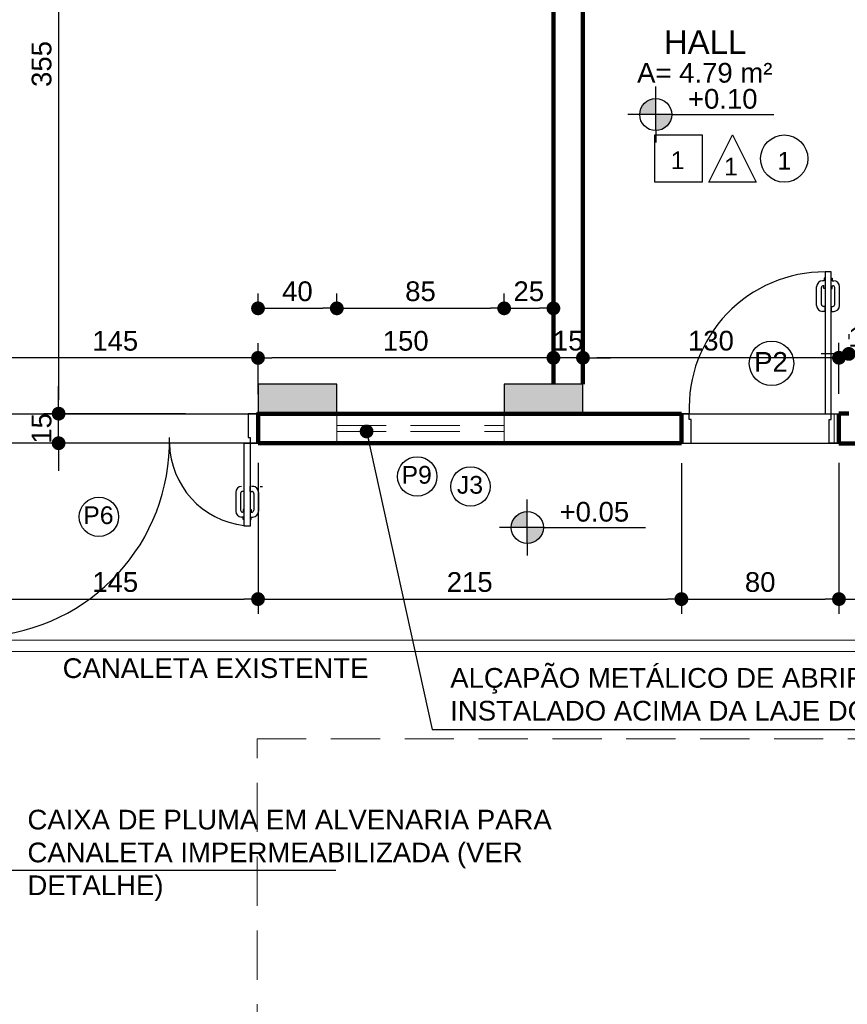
# Model space of a CAD drawing. Header units: metres. Extents: x -44 to 208, y -13 to 238.
# Tile 87 of 154: x -25.51 to -21.31, y 207.52 to 212.51. Entities that reach past the tile are written whole.
import ezdxf
from ezdxf.enums import TextEntityAlignment as Align

# ---------------------------------------------------------------- set-up
doc = ezdxf.new("R2010")
doc.units = ezdxf.units.M
doc.header["$MEASUREMENT"] = 0
doc.linetypes.add('HIDDEN', pattern=[0.375, 0.25, -0.125])
for name, color, linetype, lineweight in [('A4Proj', 1, 'HIDDEN', 9), ('ALV-ALT', 7, 'Continuous', 90), ('V_FLUX_Acessório', 250, 'Continuous', 0)]:
    doc.layers.add(name, color=color, linetype=linetype, lineweight=lineweight)
for name, color, linetype in [('ALV-CONS', 12, 'Continuous'), ('CTA-GER', 35, 'Continuous'), ('ESQ-POR', 3, 'Continuous'), ('EST-LAJ', 6, 'Continuous'), ('HTC-PIS', 8, 'Continuous'), ('LAY-COR', 31, 'Continuous'), ('PIS-DSN', 40, 'Continuous'), ('SMB-GER', 9, 'Continuous'), ('TXT-AMB', 25, 'Continuous'), ('TXT-ESP', 40, 'Continuous')]:
    doc.layers.add(name, color=color, linetype=linetype)
doc.styles.add('ARIAL', font='arial.ttf')
doc.styles.add('Griffe', font='arial.ttf')
doc.styles.add('Texto Ambiente 1-50', font='arial.ttf', dxfattribs={"height": 0.12})
doc.styles.add('Texto Cota', font='arial.ttf')
doc.styles.add('Texto Especificacao 1-50', font='arial.ttf', dxfattribs={"height": 0.1})
doc.dimstyles.new('ARQ-1-50', dxfattribs={"dimscale": 0, "dimtxt": 0.1, "dimasz": 0.07, "dimexe": 0.075, "dimexo": 0.1, "dimgap": 0.035, "dimtad": 1, "dimdec": 0, "dimlfac": 100, "dimzin": 1, "dimdsep": 46, "dimtxsty": 'Texto Cota', "dimblk": 'DOT', "dimcen": 0.1, "dimclrd": 256, "dimclre": 256, "dimclrt": 15, "dimaunit": 1, "dimadec": 0, "dimazin": 0, "dimtfac": 1.8, "dimtdec": 0, "dimtix": 1, "dimtmove": 2, "dimatfit": 1, "dimldrblk": 'DOT', "dimfxl": 1, "dimtolj": 1, "dimtzin": 4, "dimlwd": -1, "dimarcsym": 0})

# ---------------------------------------------------------------- blocks, each defined once
blk = doc.blocks.new('A$C6031014A')
at = {"layer": 'HTC-PIS'}
h = blk.add_hatch(color=256, dxfattribs=at)
h.dxf.hatch_style = 1
h.paths.add_polyline_path([(6.85, -16.3), (6.85, -16.45), (7.25, -16.45), (7.25, -16.3)])
h = blk.add_hatch(color=256, dxfattribs=at)
h.dxf.hatch_style = 1
h.paths.add_polyline_path([(8.1, -16.3), (8.1, -16.45), (8.5, -16.45), (8.5, -16.3)])
at = {"layer": 'EST-LAJ'}
for points in [[(6.85, -16.3), (6.85, -16.45), (7.25, -16.45), (7.25, -16.3), (6.85, -16.3)], [(8.1, -16.3), (8.1, -16.45), (8.5, -16.45), (8.5, -16.3), (8.1, -16.3)]]:
    blk.add_lwpolyline(points, close=True, dxfattribs=at)
blk = doc.blocks.new('PORTA 70')
at = {"layer": 'ESQ-POR'}
for p, q in [((-95.2983, 46.0042), (-95.2983, 45.2842)), ((-95.2683, 46.0042), (-95.2983, 46.0042)), ((-95.2683, 45.2842), (-95.2683, 46.0042)), ((-95.3039, 45.9587), (-95.3116, 45.9587)), ((-95.3039, 45.934), (-95.3069, 45.934)), ((-95.3042, 45.9205), (-95.3042, 45.934)), ((-95.3039, 45.9714), (-95.3039, 45.9587)), ((-95.2983, 45.9714), (-95.3039, 45.9714)), ((-95.2683, 45.9714), (-95.2627, 45.9714)), ((-95.2627, 45.9714), (-95.2627, 45.9587)), ((-95.2627, 45.9587), (-95.2549, 45.9587)), ((-95.2627, 45.934), (-95.2596, 45.934)), ((-95.2623, 45.9205), (-95.2623, 45.934)), ((-95.3416, 45.8335), (-95.3416, 45.9287)), ((-95.3169, 45.8385), (-95.3169, 45.924)), ((-95.2983, 45.9205), (-95.3042, 45.9205)), ((-95.2683, 45.9205), (-95.2623, 45.9205)), ((-95.2496, 45.8385), (-95.2496, 45.924)), ((-95.2249, 45.8335), (-95.2249, 45.9287)), ((-95.2991, 45.8035), (-95.3116, 45.8035)), ((-95.2991, 45.8285), (-95.3069, 45.8285)), ((-95.2991, 45.8285), (-95.2991, 45.8035)), ((-95.2675, 45.8285), (-95.2675, 45.8035)), ((-95.2675, 45.8285), (-95.2596, 45.8285)), ((-95.2675, 45.8035), (-95.2549, 45.8035)), ((-95.9883, 45.2842), (-96.0283, 45.2842)), ((-95.9883, 45.2542), (-95.9883, 45.2842)), ((-95.2983, 45.2842), (-95.2683, 45.2842)), ((-95.2683, 45.2842), (-95.2283, 45.2842)), ((-95.2683, 45.2542), (-95.2683, 45.2842)), ((-95.9783, 45.2542), (-95.9883, 45.2542)), ((-95.9783, 45.1342), (-95.9783, 45.2542)), ((-95.2783, 45.1342), (-95.2783, 45.2542)), ((-95.2783, 45.2542), (-95.2683, 45.2542)), ((-96.0283, 45.1342), (-95.9783, 45.1342)), ((-95.2283, 45.1342), (-95.2783, 45.1342))]:
    blk.add_line(p, q, dxfattribs=at)
for centre, radius, start, end in [((-95.2983, 45.3136), 0.6906, 90, 182.4378), ((-95.3116, 45.9287), 0.03, 90, 180), ((-95.3069, 45.924), 0.01, 90, 180), ((-95.2596, 45.924), 0.01, 0, 90), ((-95.2549, 45.9287), 0.03, 0, 90), ((-95.3116, 45.8335), 0.03, 180, 270), ((-95.3069, 45.8385), 0.01, 180, 270), ((-95.2596, 45.8385), 0.01, 270, 0), ((-95.2549, 45.8335), 0.03, 270, 0)]:
    blk.add_arc(centre, radius, start, end, dxfattribs=at)
blk = doc.blocks.new('PORTA 140')
at = {"layer": 'ESQ-POR'}
for p, q in [((-143.3117, 48.139), (-143.2617, 48.139)), ((-143.2617, 48.139), (-143.2617, 48.019)), ((-141.9117, 48.1388), (-141.9117, 48.0188)), ((-141.8617, 48.1388), (-141.9117, 48.1388)), ((-143.2417, 47.989), (-143.3117, 47.989)), ((-143.2717, 48.019), (-143.2717, 47.989)), ((-143.2617, 48.019), (-143.2717, 48.019)), ((-143.2717, 47.989), (-143.2717, 47.009)), ((-143.2417, 47.009), (-143.2446, 47.989)), ((-141.9317, 47.5688), (-141.9317, 47.9888)), ((-141.9317, 47.9888), (-141.9017, 47.9888)), ((-141.9117, 48.0188), (-141.9017, 48.0188)), ((-141.9017, 48.0188), (-141.9017, 47.9888)), ((-141.9017, 47.9888), (-141.9017, 47.5688)), ((-141.9017, 47.9888), (-141.8617, 47.9888)), ((-141.9751, 47.7394), (-141.9751, 47.6443)), ((-141.9504, 47.7345), (-141.9504, 47.649)), ((-141.9325, 47.7445), (-141.9404, 47.7445)), ((-141.9325, 47.7445), (-141.9325, 47.7694)), ((-141.9009, 47.7445), (-141.9009, 47.7694)), ((-141.9009, 47.7445), (-141.8931, 47.7445)), ((-141.8831, 47.7345), (-141.8831, 47.649)), ((-141.8584, 47.7394), (-141.8584, 47.6443)), ((-141.9373, 47.639), (-141.9404, 47.639)), ((-141.9377, 47.6524), (-141.9377, 47.639)), ((-141.9317, 47.6524), (-141.9377, 47.6524)), ((-141.9017, 47.6524), (-141.8958, 47.6524)), ((-141.8961, 47.639), (-141.8931, 47.639)), ((-141.8958, 47.6524), (-141.8958, 47.639)), ((-141.9373, 47.6143), (-141.9451, 47.6143)), ((-141.9373, 47.6016), (-141.9373, 47.6143)), ((-141.9317, 47.6016), (-141.9373, 47.6016)), ((-141.9017, 47.6016), (-141.8961, 47.6016)), ((-141.8961, 47.6143), (-141.8884, 47.6143)), ((-141.8961, 47.6016), (-141.8961, 47.6143)), ((-141.9017, 47.5688), (-141.9317, 47.5688)), ((-143.2725, 47.2097), (-143.2851, 47.2097)), ((-143.2725, 47.1847), (-143.2804, 47.1847)), ((-143.2725, 47.1847), (-143.2725, 47.2097)), ((-143.2409, 47.2097), (-143.2284, 47.2097)), ((-143.2409, 47.1847), (-143.2409, 47.2097)), ((-143.2409, 47.1847), (-143.2331, 47.1847)), ((-143.2904, 47.1747), (-143.2904, 47.0892)), ((-143.2231, 47.1747), (-143.2231, 47.0892)), ((-143.1984, 47.1797), (-143.1984, 47.0845)), ((-143.2717, 47.0926), (-143.2777, 47.0926)), ((-143.2777, 47.0926), (-143.2777, 47.0792)), ((-143.2417, 47.0926), (-143.2358, 47.0926)), ((-143.2358, 47.0926), (-143.2358, 47.0792)), ((-143.2773, 47.0545), (-143.2851, 47.0545)), ((-143.2773, 47.0792), (-143.2804, 47.0792)), ((-143.2773, 47.0418), (-143.2773, 47.0545)), ((-143.2717, 47.0418), (-143.2773, 47.0418)), ((-143.2417, 47.0418), (-143.2361, 47.0418)), ((-143.2361, 47.0792), (-143.2331, 47.0792)), ((-143.2361, 47.0418), (-143.2361, 47.0545)), ((-143.2361, 47.0545), (-143.2284, 47.0545)), ((-143.2717, 47.009), (-143.2417, 47.009))]:
    blk.add_line(p, q, dxfattribs=at)
for centre, radius, start, end in [((-143.3015, 47.9972), 0.99, 273.462, 1.2482), ((-141.8828, 47.9977), 0.429, 181.1974, 263.4486), ((-141.9451, 47.7394), 0.03, 90, 180), ((-141.9404, 47.7345), 0.01, 90, 180), ((-141.8931, 47.7345), 0.01, 0, 90), ((-141.8884, 47.7394), 0.03, 0, 90), ((-141.9451, 47.6443), 0.03, 180, 270), ((-141.9404, 47.649), 0.01, 180, 270), ((-141.8931, 47.649), 0.01, 270, 0), ((-141.8884, 47.6443), 0.03, 270, 0), ((-143.2851, 47.1797), 0.03, 90, 180), ((-143.2804, 47.1747), 0.01, 90, 180), ((-143.2331, 47.1747), 0.01, 0, 90), ((-143.2284, 47.1797), 0.03, 0, 90), ((-143.2851, 47.0845), 0.03, 180, 270), ((-143.2804, 47.0892), 0.01, 180, 270), ((-143.2331, 47.0892), 0.01, 270, 0), ((-143.2284, 47.0845), 0.03, 270, 0)]:
    blk.add_arc(centre, radius, start, end, dxfattribs=at)
blk = doc.blocks.new('Nivel')
h = blk.add_hatch(color=256)
h.paths.add_polyline_path([(0, 0), (0, 0.0813, 0.414214), (-0.0813, 0)])
h.paths.add_polyline_path([(0.0813, 0), (0, 0), (0, -0.0813, 0.414214)])
for p, q in [((0, -0.0813), (0, 0.1418)), ((0.0813, 0), (-0.1418, 0)), ((0.0813, 0), (0.5995, 0)), ((0, -0.0813), (0, -0.1418))]:
    blk.add_line(p, q)
blk.add_circle((0, 0), 0.0813)
at = {"style": 'Griffe'}
blk.add_attdef('NIVEL', text='', height=0.1, dxfattribs=at).set_placement((0.3404, 0), align=Align.BOTTOM_CENTER)
blk = doc.blocks.new('_DOT')
at = {"color": 0, "linetype": 'ByBlock'}
blk.add_line((-0.5, 0), (-1, 0), dxfattribs=at)
at = {"color": 0, "linetype": 'ByBlock', "const_width": 0.5}
blk.add_lwpolyline([(-0.25, 0, 1), (0.25, 0, 1)], format="xyb", close=True, dxfattribs=at)
blk = doc.blocks.new('*D4180')
at = {"layer": 'CTA-GER', "lineweight": -2, "transparency": 16777216}
for p, q in [((-25.75, 210.2641), (-25.75, 209.4981)), ((-24.3, 210.2643), (-24.3, 209.4981))]:
    blk.add_line(p, q, dxfattribs=at)
at = {"layer": 'CTA-GER', "transparency": 16777216}
blk.add_line((-25.68, 209.5731), (-24.37, 209.5731), dxfattribs=at)
at = {"layer": 'Defpoints', "color": 0, "transparency": 16777216}
for p in [(-25.75, 210.3641), (-24.3, 210.3643), (-24.3, 209.5731)]:
    blk.add_point(p, dxfattribs=at)
at = {"layer": 'CTA-GER', "transparency": 16777216, "xscale": 0.07, "yscale": 0.07, "zscale": 0.07, "rotation": 180}
blk.add_blockref('_DOT', (-25.75, 209.5731), dxfattribs=at)
at = {"layer": 'CTA-GER', "transparency": 16777216, "xscale": 0.07, "yscale": 0.07, "zscale": 0.07}
blk.add_blockref('_DOT', (-24.3, 209.5731), dxfattribs=at)
at = {"layer": 'CTA-GER', "color": 15, "transparency": 16777216, "insert": (-25.025, 209.6591), "char_height": 0.1, "attachment_point": 5, "style": 'Texto Cota'}
blk.add_mtext('\\A1;145', dxfattribs=at)
blk = doc.blocks.new('*D4181')
at = {"layer": 'CTA-GER', "lineweight": -2, "transparency": 16777216}
for p, q in [((-24.3, 210.2643), (-24.3, 209.4981)), ((-22.15, 210.2626), (-22.15, 209.4981))]:
    blk.add_line(p, q, dxfattribs=at)
at = {"layer": 'CTA-GER', "transparency": 16777216}
blk.add_line((-24.23, 209.5731), (-22.22, 209.5731), dxfattribs=at)
at = {"layer": 'Defpoints', "color": 0, "transparency": 16777216}
for p in [(-24.3, 210.3643), (-22.15, 210.3626), (-22.15, 209.5731)]:
    blk.add_point(p, dxfattribs=at)
at = {"layer": 'CTA-GER', "transparency": 16777216, "xscale": 0.07, "yscale": 0.07, "zscale": 0.07, "rotation": 180}
blk.add_blockref('_DOT', (-24.3, 209.5731), dxfattribs=at)
at = {"layer": 'CTA-GER', "transparency": 16777216, "xscale": 0.07, "yscale": 0.07, "zscale": 0.07}
blk.add_blockref('_DOT', (-22.15, 209.5731), dxfattribs=at)
at = {"layer": 'CTA-GER', "color": 15, "transparency": 16777216, "insert": (-23.225, 209.6591), "char_height": 0.1, "attachment_point": 5, "style": 'Texto Cota'}
blk.add_mtext('\\A1;215', dxfattribs=at)
blk = doc.blocks.new('*D4182')
at = {"layer": 'CTA-GER', "lineweight": -2, "transparency": 16777216}
for p, q in [((-22.15, 210.2626), (-22.15, 209.4981)), ((-21.35, 210.2641), (-21.35, 209.4981))]:
    blk.add_line(p, q, dxfattribs=at)
at = {"layer": 'CTA-GER', "transparency": 16777216}
blk.add_line((-22.08, 209.5731), (-21.42, 209.5731), dxfattribs=at)
at = {"layer": 'Defpoints', "color": 0, "transparency": 16777216}
for p in [(-22.15, 210.3626), (-21.35, 210.3641), (-21.35, 209.5731)]:
    blk.add_point(p, dxfattribs=at)
at = {"layer": 'CTA-GER', "transparency": 16777216, "xscale": 0.07, "yscale": 0.07, "zscale": 0.07, "rotation": 180}
blk.add_blockref('_DOT', (-22.15, 209.5731), dxfattribs=at)
at = {"layer": 'CTA-GER', "transparency": 16777216, "xscale": 0.07, "yscale": 0.07, "zscale": 0.07}
blk.add_blockref('_DOT', (-21.35, 209.5731), dxfattribs=at)
at = {"layer": 'CTA-GER', "color": 15, "transparency": 16777216, "insert": (-21.75, 209.6591), "char_height": 0.1, "attachment_point": 5, "style": 'Texto Cota'}
blk.add_mtext('\\A1;80', dxfattribs=at)
blk = doc.blocks.new('*D4183')
at = {"layer": 'CTA-GER', "lineweight": -2, "transparency": 16777216}
for p, q in [((-21.35, 210.2641), (-21.35, 209.4981)), ((-20.8, 210.2641), (-20.8, 209.4981))]:
    blk.add_line(p, q, dxfattribs=at)
at = {"layer": 'CTA-GER', "transparency": 16777216}
blk.add_line((-21.28, 209.5731), (-20.87, 209.5731), dxfattribs=at)
at = {"layer": 'Defpoints', "color": 0, "transparency": 16777216}
for p in [(-21.35, 210.3641), (-20.8, 210.3641), (-20.8, 209.5731)]:
    blk.add_point(p, dxfattribs=at)
at = {"layer": 'CTA-GER', "transparency": 16777216, "xscale": 0.07, "yscale": 0.07, "zscale": 0.07, "rotation": 180}
blk.add_blockref('_DOT', (-21.35, 209.5731), dxfattribs=at)
at = {"layer": 'CTA-GER', "transparency": 16777216, "xscale": 0.07, "yscale": 0.07, "zscale": 0.07}
blk.add_blockref('_DOT', (-20.8, 209.5731), dxfattribs=at)
at = {"layer": 'CTA-GER', "color": 15, "transparency": 16777216, "insert": (-21.075, 209.6589), "char_height": 0.1, "attachment_point": 5, "style": 'Texto Cota'}
blk.add_mtext('\\A1;55', dxfattribs=at)
blk = doc.blocks.new('*D4230')
at = {"layer": 'CTA-GER', "lineweight": -2, "transparency": 16777216}
for p, q in [((-21.3, 210.9176), (-21.3, 210.8926)), ((-21.15, 210.9176), (-21.15, 210.8926))]:
    blk.add_line(p, q, dxfattribs=at)
at = {"layer": 'CTA-GER', "transparency": 16777216}
for p, q in [((-21.37, 210.8176), (-21.44, 210.8176)), ((-21.15, 210.8176), (-21.3, 210.8176)), ((-21.08, 210.8176), (-21.01, 210.8176))]:
    blk.add_line(p, q, dxfattribs=at)
at = {"layer": 'Defpoints', "color": 0, "transparency": 16777216}
for p in [(-21.3, 210.8176), (-21.3, 210.8176), (-21.15, 210.8176)]:
    blk.add_point(p, dxfattribs=at)
at = {"layer": 'CTA-GER', "transparency": 16777216, "xscale": 0.07, "yscale": 0.07, "zscale": 0.07}
blk.add_blockref('_DOT', (-21.3, 210.8176), dxfattribs=at)
at = {"layer": 'CTA-GER', "transparency": 16777216, "xscale": 0.07, "yscale": 0.07, "zscale": 0.07, "rotation": 180}
blk.add_blockref('_DOT', (-21.15, 210.8176), dxfattribs=at)
at = {"layer": 'CTA-GER', "color": 15, "transparency": 16777216, "insert": (-21.225, 210.9037), "char_height": 0.1, "attachment_point": 5, "style": 'Texto Cota'}
blk.add_mtext('\\A1;15', dxfattribs=at)
blk = doc.blocks.new('*D4231')
at = {"layer": 'CTA-GER', "lineweight": -2, "transparency": 16777216}
for p, q in [((-22.65, 210.7641), (-22.65, 210.8731)), ((-21.35, 210.6153), (-21.35, 210.8731))]:
    blk.add_line(p, q, dxfattribs=at)
at = {"layer": 'CTA-GER', "transparency": 16777216}
blk.add_line((-21.42, 210.7981), (-22.58, 210.7981), dxfattribs=at)
at = {"layer": 'Defpoints', "color": 0, "transparency": 16777216}
for p in [(-22.65, 210.7981), (-22.65, 210.6641), (-21.35, 210.5153)]:
    blk.add_point(p, dxfattribs=at)
at = {"layer": 'CTA-GER', "transparency": 16777216, "xscale": 0.07, "yscale": 0.07, "zscale": 0.07, "rotation": 180}
blk.add_blockref('_DOT', (-22.65, 210.7981), dxfattribs=at)
at = {"layer": 'CTA-GER', "transparency": 16777216, "xscale": 0.07, "yscale": 0.07, "zscale": 0.07}
blk.add_blockref('_DOT', (-21.35, 210.7981), dxfattribs=at)
at = {"layer": 'CTA-GER', "color": 15, "transparency": 16777216, "insert": (-22, 210.8842), "char_height": 0.1, "attachment_point": 5, "style": 'Texto Cota'}
blk.add_mtext('\\A1;130', dxfattribs=at)
blk = doc.blocks.new('*D4232')
at = {"layer": 'CTA-GER', "lineweight": -2, "transparency": 16777216}
for p, q in [((-22.8, 210.8981), (-22.8, 210.8731)), ((-22.65, 210.7641), (-22.65, 210.8731))]:
    blk.add_line(p, q, dxfattribs=at)
at = {"layer": 'CTA-GER', "transparency": 16777216}
for p, q in [((-22.87, 210.7981), (-22.94, 210.7981)), ((-22.65, 210.7981), (-22.8, 210.7981)), ((-22.58, 210.7981), (-22.51, 210.7981))]:
    blk.add_line(p, q, dxfattribs=at)
at = {"layer": 'Defpoints', "color": 0, "transparency": 16777216}
for p in [(-22.8, 210.7981), (-22.8, 210.7981), (-22.65, 210.6641)]:
    blk.add_point(p, dxfattribs=at)
at = {"layer": 'CTA-GER', "transparency": 16777216, "xscale": 0.07, "yscale": 0.07, "zscale": 0.07}
blk.add_blockref('_DOT', (-22.8, 210.7981), dxfattribs=at)
at = {"layer": 'CTA-GER', "transparency": 16777216, "xscale": 0.07, "yscale": 0.07, "zscale": 0.07, "rotation": 180}
blk.add_blockref('_DOT', (-22.65, 210.7981), dxfattribs=at)
at = {"layer": 'CTA-GER', "color": 15, "transparency": 16777216, "insert": (-22.725, 210.8842), "char_height": 0.1, "attachment_point": 5, "style": 'Texto Cota'}
blk.add_mtext('\\A1;15', dxfattribs=at)
blk = doc.blocks.new('*D4159')
at = {"layer": 'CTA-GER', "lineweight": -2, "transparency": 16777216}
for p, q in [((-24.3, 210.6141), (-24.3, 210.8724)), ((-22.8, 210.8974), (-22.8, 210.8724))]:
    blk.add_line(p, q, dxfattribs=at)
at = {"layer": 'CTA-GER', "transparency": 16777216}
blk.add_line((-22.87, 210.7974), (-24.23, 210.7974), dxfattribs=at)
at = {"layer": 'Defpoints', "color": 0, "transparency": 16777216}
for p in [(-24.3, 210.7974), (-22.8, 210.7974), (-24.3, 210.5141)]:
    blk.add_point(p, dxfattribs=at)
at = {"layer": 'CTA-GER', "transparency": 16777216, "xscale": 0.07, "yscale": 0.07, "zscale": 0.07, "rotation": 180}
blk.add_blockref('_DOT', (-24.3, 210.7974), dxfattribs=at)
at = {"layer": 'CTA-GER', "transparency": 16777216, "xscale": 0.07, "yscale": 0.07, "zscale": 0.07}
blk.add_blockref('_DOT', (-22.8, 210.7974), dxfattribs=at)
at = {"layer": 'CTA-GER', "color": 15, "transparency": 16777216, "insert": (-23.55, 210.8834), "char_height": 0.1, "attachment_point": 5, "style": 'Texto Cota'}
blk.add_mtext('\\A1;150', dxfattribs=at)
blk = doc.blocks.new('*D4233')
at = {"layer": 'CTA-GER', "lineweight": -2, "transparency": 16777216}
for p, q in [((-25.75, 210.6143), (-25.75, 210.8724)), ((-24.3, 210.6141), (-24.3, 210.8724))]:
    blk.add_line(p, q, dxfattribs=at)
at = {"layer": 'CTA-GER', "transparency": 16777216}
blk.add_line((-24.37, 210.7974), (-25.68, 210.7974), dxfattribs=at)
at = {"layer": 'Defpoints', "color": 0, "transparency": 16777216}
for p in [(-25.75, 210.7974), (-25.75, 210.5143), (-24.3, 210.5141)]:
    blk.add_point(p, dxfattribs=at)
at = {"layer": 'CTA-GER', "transparency": 16777216, "xscale": 0.07, "yscale": 0.07, "zscale": 0.07, "rotation": 180}
blk.add_blockref('_DOT', (-25.75, 210.7974), dxfattribs=at)
at = {"layer": 'CTA-GER', "transparency": 16777216, "xscale": 0.07, "yscale": 0.07, "zscale": 0.07}
blk.add_blockref('_DOT', (-24.3, 210.7974), dxfattribs=at)
at = {"layer": 'CTA-GER', "color": 15, "transparency": 16777216, "insert": (-25.025, 210.8834), "char_height": 0.1, "attachment_point": 5, "style": 'Texto Cota'}
blk.add_mtext('\\A1;145', dxfattribs=at)
blk = doc.blocks.new('*D4235')
at = {"layer": 'CTA-GER', "transparency": 16777216}
for p, q in [((-25.3125, 210.5843), (-25.3125, 210.6543)), ((-25.3125, 210.3643), (-25.3125, 210.5143)), ((-25.3125, 210.2943), (-25.3125, 210.2243))]:
    blk.add_line(p, q, dxfattribs=at)
at = {"layer": 'CTA-GER', "lineweight": -2, "transparency": 16777216}
for p, q in [((-25.125, 210.5143), (-25.3875, 210.5143)), ((-25.125, 210.3643), (-25.3875, 210.3643))]:
    blk.add_line(p, q, dxfattribs=at)
at = {"layer": 'Defpoints', "color": 0, "transparency": 16777216}
for p in [(-25.3125, 210.5143), (-25.025, 210.5143), (-25.025, 210.3643)]:
    blk.add_point(p, dxfattribs=at)
at = {"layer": 'CTA-GER', "transparency": 16777216, "xscale": 0.07, "yscale": 0.07, "zscale": 0.07}
for p, rotation in [((-25.3125, 210.5143), 270), ((-25.3125, 210.3643), 90)]:
    blk.add_blockref('_DOT', p, dxfattribs=dict(at, rotation=rotation))
at = {"layer": 'CTA-GER', "color": 15, "transparency": 16777216, "insert": (-25.3986, 210.4393), "char_height": 0.1, "attachment_point": 5, "rotation": 90, "style": 'Texto Cota'}
blk.add_mtext('\\A1;15', dxfattribs=at)
blk = doc.blocks.new('*D4252')
at = {"layer": 'CTA-GER', "lineweight": -2, "transparency": 16777216}
for p, q in [((-24.3, 211.0299), (-24.3, 211.124)), ((-23.9, 211.0299), (-23.9, 211.124))]:
    blk.add_line(p, q, dxfattribs=at)
at = {"layer": 'CTA-GER', "transparency": 16777216}
blk.add_line((-24.23, 211.049), (-23.97, 211.049), dxfattribs=at)
at = {"layer": 'Defpoints', "color": 0, "transparency": 16777216}
for p in [(-23.9, 211.049), (-24.3, 210.9299), (-23.9, 210.9299)]:
    blk.add_point(p, dxfattribs=at)
at = {"layer": 'CTA-GER', "transparency": 16777216, "xscale": 0.07, "yscale": 0.07, "zscale": 0.07, "rotation": 180}
blk.add_blockref('_DOT', (-24.3, 211.049), dxfattribs=at)
at = {"layer": 'CTA-GER', "transparency": 16777216, "xscale": 0.07, "yscale": 0.07, "zscale": 0.07}
blk.add_blockref('_DOT', (-23.9, 211.049), dxfattribs=at)
at = {"layer": 'CTA-GER', "color": 15, "transparency": 16777216, "insert": (-24.1, 211.1351), "char_height": 0.1, "attachment_point": 5, "style": 'Texto Cota'}
blk.add_mtext('\\A1;40', dxfattribs=at)
blk = doc.blocks.new('*D4253')
at = {"layer": 'CTA-GER', "lineweight": -2, "transparency": 16777216}
for p, q in [((-23.9, 211.0301), (-23.9, 211.124)), ((-23.05, 211.0299), (-23.05, 211.124))]:
    blk.add_line(p, q, dxfattribs=at)
at = {"layer": 'CTA-GER', "transparency": 16777216}
blk.add_line((-23.83, 211.049), (-23.12, 211.049), dxfattribs=at)
at = {"layer": 'Defpoints', "color": 0, "transparency": 16777216}
for p in [(-23.05, 211.049), (-23.9, 210.9301), (-23.05, 210.9299)]:
    blk.add_point(p, dxfattribs=at)
at = {"layer": 'CTA-GER', "transparency": 16777216, "xscale": 0.07, "yscale": 0.07, "zscale": 0.07, "rotation": 180}
blk.add_blockref('_DOT', (-23.9, 211.049), dxfattribs=at)
at = {"layer": 'CTA-GER', "transparency": 16777216, "xscale": 0.07, "yscale": 0.07, "zscale": 0.07}
blk.add_blockref('_DOT', (-23.05, 211.049), dxfattribs=at)
at = {"layer": 'CTA-GER', "color": 15, "transparency": 16777216, "insert": (-23.475, 211.1351), "char_height": 0.1, "attachment_point": 5, "style": 'Texto Cota'}
blk.add_mtext('\\A1;85', dxfattribs=at)
blk = doc.blocks.new('*D4254')
at = {"layer": 'CTA-GER', "lineweight": -2, "transparency": 16777216}
for p, q in [((-23.05, 211.0299), (-23.05, 211.124)), ((-22.8, 211.03), (-22.8, 211.124))]:
    blk.add_line(p, q, dxfattribs=at)
at = {"layer": 'CTA-GER', "transparency": 16777216}
blk.add_line((-22.98, 211.049), (-22.87, 211.049), dxfattribs=at)
at = {"layer": 'Defpoints', "color": 0, "transparency": 16777216}
for p in [(-22.8, 211.049), (-23.05, 210.9299), (-22.8, 210.93)]:
    blk.add_point(p, dxfattribs=at)
at = {"layer": 'CTA-GER', "transparency": 16777216, "xscale": 0.07, "yscale": 0.07, "zscale": 0.07, "rotation": 180}
blk.add_blockref('_DOT', (-23.05, 211.049), dxfattribs=at)
at = {"layer": 'CTA-GER', "transparency": 16777216, "xscale": 0.07, "yscale": 0.07, "zscale": 0.07}
blk.add_blockref('_DOT', (-22.8, 211.049), dxfattribs=at)
at = {"layer": 'CTA-GER', "color": 15, "transparency": 16777216, "insert": (-22.925, 211.1351), "char_height": 0.1, "attachment_point": 5, "style": 'Texto Cota'}
blk.add_mtext('\\A1;25', dxfattribs=at)
blk = doc.blocks.new('*D4516')
at = {"layer": 'CTA-GER', "lineweight": -2, "transparency": 16777216}
for p, q in [((-24.4, 214.0641), (-25.3875, 214.0641)), ((-24.6684, 210.5143), (-25.3875, 210.5143))]:
    blk.add_line(p, q, dxfattribs=at)
at = {"layer": 'CTA-GER', "transparency": 16777216}
blk.add_line((-25.3125, 213.9941), (-25.3125, 210.5843), dxfattribs=at)
at = {"layer": 'Defpoints', "color": 0, "transparency": 16777216}
for p in [(-24.3, 214.0641), (-25.3125, 210.5143), (-24.5684, 210.5143)]:
    blk.add_point(p, dxfattribs=at)
at = {"layer": 'CTA-GER', "transparency": 16777216, "xscale": 0.07, "yscale": 0.07, "zscale": 0.07}
for p, rotation in [((-25.3125, 214.0641), 90), ((-25.3125, 210.5143), 270)]:
    blk.add_blockref('_DOT', p, dxfattribs=dict(at, rotation=rotation))
at = {"layer": 'CTA-GER', "color": 15, "transparency": 16777216, "insert": (-25.3986, 212.2892), "char_height": 0.1, "attachment_point": 5, "rotation": 90, "style": 'Texto Cota'}
blk.add_mtext('\\A1;355', dxfattribs=at)

msp = doc.modelspace()

# ---------------------------------------------------------------- linework, layer by layer
at = {"layer": 'A4Proj'}
for p, q in [((-23.9, 210.3643), (-23.9, 210.5143)), ((-23.05, 210.3642), (-23.05, 210.5142)), ((-21.375, 210.3642), (-21.375, 210.5142)), ((-23.9, 210.4543), (-23.05, 210.4543)), ((-23.9, 210.4243), (-23.05, 210.4243))]:
    msp.add_line(p, q, dxfattribs=at)
msp.add_lwpolyline([(-25.8048, 202.7662), (-24.3048, 202.7662), (-24.3048, 208.8641), (-21.1471, 208.8641), (-21.1511, 210.3631)], dxfattribs=at)
at = {"layer": 'ALV-ALT'}
for p, q in [((-22.8, 210.6641), (-22.8, 214.0641)), ((-22.65, 214.0641), (-22.65, 210.6641)), ((-24.3, 210.5143), (-24.3, 210.3643)), ((-22.15, 210.5141), (-24.3, 210.5143)), ((-22.8, 210.5141), (-22.8, 210.5142)), ((-22.15, 210.5141), (-22.15, 210.3641)), ((-21.3, 210.5153), (-21.35, 210.5153)), ((-21.35, 210.5141), (-21.35, 210.3626)), ((-22.15, 210.3641), (-24.3, 210.3643)), ((-20.8, 210.3641), (-21.35, 210.3626))]:
    msp.add_line(p, q, dxfattribs=at)
msp.add_lwpolyline([(-24.3, 210.3643), (-24.3, 210.3643), (-24.3, 210.5141), (-24.3, 210.5141)], close=True, dxfattribs=at)
at = {"layer": 'ALV-CONS'}
msp.add_line((-22.65, 210.5141), (-22.8, 210.5141), dxfattribs=at)
at = {"layer": 'ESQ-POR'}
for p, q in [((-24.3208, 210.1448), (-24.3334, 210.1448)), ((-24.2892, 210.1448), (-24.2767, 210.1448))]:
    msp.add_line(p, q, dxfattribs=at)
at = {"layer": 'PIS-DSN'}
for points in [[(-25.75, 210.5143), (-24.3, 210.5143), (-24.3, 210.3643), (-25.75, 210.3643)], [(-22.15, 210.5141), (-21.35, 210.5141), (-21.35, 210.3626), (-22.15, 210.3626)]]:
    msp.add_lwpolyline(points, close=True, dxfattribs=at)
at = {"layer": 'TXT-ESP'}
for points in [[(-22.0453, 211.6897), (-22.2853, 211.6897), (-22.2853, 211.9297), (-22.0453, 211.9297)], [(-21.7699, 211.6897), (-22.0099, 211.6897), (-21.8899, 211.9297), (-21.8899, 211.9297)]]:
    msp.add_lwpolyline(points, close=True, dxfattribs=at)
for centre, radius in [((-21.6279, 211.809), 0.12), ((-21.6924, 210.7695), 0.1129), ((-23.4917, 210.1958), 0.1), ((-23.221, 210.1449), 0.1), ((-25.1078, 209.9907), 0.1)]:
    msp.add_circle(centre, radius, dxfattribs=at)
at = {"layer": 'V_FLUX_Acessório', "color": 8}
for p, q in [((-25.8048, 209.3641), (-19.3402, 209.3641)), ((-25.8048, 209.3078), (-19.3402, 209.3078))]:
    msp.add_line(p, q, dxfattribs=at)

# ---------------------------------------------------------------- block references
at = {"layer": 'ALV-ALT'}
msp.add_blockref('PORTA 70', (73.8782, 165.2299), dxfattribs=at)
at = {"layer": 'EST-LAJ'}
msp.add_blockref('A$C6031014A', (-31.15, 226.9641), dxfattribs=at)
at = {"layer": 'LAY-COR'}
msp.add_blockref('PORTA 140', (117.5617, 162.3753), dxfattribs=at)
at = {"layer": 'SMB-GER'}
for p, values in [((-22.2805, 212.0324), {'NIVEL': '+0.10'}), ((-22.9324, 209.9364), {'NIVEL': '+0.05'})]:
    msp.add_blockref('Nivel', p, dxfattribs=at).add_auto_attribs(values)

# ---------------------------------------------------------------- texts
at = {"layer": 'TXT-AMB', "insert": (-22.2394, 212.4603), "char_height": 0.12, "width": 2.887209, "attachment_point": 1, "style": 'Texto Ambiente 1-50'}
msp.add_mtext('HALL', dxfattribs=at)
at = {"layer": 'TXT-ESP'}
for s, height, style, p in [('A= 4.79 m²', 0.1, 'Texto Especificacao 1-50', (-22.3749, 212.1947)), ('1', 0.09, 'ARIAL', (-22.2043, 211.7556)), ('1', 0.09, 'ARIAL', (-21.9333, 211.7233)), ('1', 0.09, 'ARIAL', (-21.6618, 211.7529))]:
    msp.add_text(s, height=height, dxfattribs=dict(at, style=style)).set_placement(p)
at = {"layer": 'TXT-ESP', "style": 'ARIAL'}
for s, height, p in [('P2', 0.1, (-21.695, 210.7778)), ('P9', 0.09, (-23.4944, 210.204)), ('J3', 0.09, (-23.2236, 210.1532)), ('P6', 0.09, (-25.1104, 209.9989))]:
    msp.add_text(s, height=height, dxfattribs=at).set_placement(p, align=Align.MIDDLE)
at = {"layer": 'TXT-ESP', "char_height": 0.1, "width": 2.974864, "style": 'ARIAL'}
for s, insert, attachment_point in [('CANALETA EXISTENTE', (-25.2919, 209.2725), 1), ('ALÇAPÃO METÁLICO DE ABRIR 80X120, INSTALADO ACIMA DA LAJE DO BOILLER', (-23.3238, 208.9551), 7), ('CAIXA DE PLUMA EM ALVENARIA PARA CANALETA IMPERMEABILIZADA (VER DETALHE)', (-25.4708, 208.5038), 1)]:
    msp.add_mtext(s, dxfattribs=dict(at, insert=insert, attachment_point=attachment_point))

# ---------------------------------------------------------------- dimensions: what is measured, and where the dimension line sits
at = {"layer": 'CTA-GER'}
for p1, p2, picture, middle in [((-24.3, 214.0641), (-24.5684, 210.5143), '*D4516', (-25.3986, 212.2892)), ((-25.025, 210.3643), (-25.025, 210.5143), '*D4235', (-25.3986, 210.4393))]:
    dim = msp.add_linear_dim(base=(-25.3125, 210.5143), p1=p1, p2=p2, angle=90, dimstyle='ARQ-1-50', override={"dimscale": 1}, dxfattribs=at)
    dim.commit()
    dim.dimension.update_dxf_attribs({"geometry": picture, "text_midpoint": middle})
for base, p1, p2, picture, middle in [((-23.9, 211.049), (-24.3, 210.9299), (-23.9, 210.9299), '*D4252', (-24.1, 211.1351)), ((-23.05, 211.049), (-23.9, 210.9301), (-23.05, 210.9299), '*D4253', (-23.475, 211.1351)), ((-22.8, 211.049), (-23.05, 210.9299), (-22.8, 210.93), '*D4254', (-22.925, 211.1351)), ((-21.3, 210.8176), (-21.15, 210.8176), (-21.3, 210.8176), '*D4230', (-21.225, 210.9037)), ((-25.75, 210.7974), (-24.3, 210.5141), (-25.75, 210.5143), '*D4233', (-25.025, 210.8834)), ((-24.3, 210.7974), (-22.8, 210.7974), (-24.3, 210.5141), '*D4159', (-23.55, 210.8834)), ((-22.8, 210.7981), (-22.65, 210.6641), (-22.8, 210.7981), '*D4232', (-22.725, 210.8842)), ((-22.65, 210.7981), (-21.35, 210.5153), (-22.65, 210.6641), '*D4231', (-22, 210.8842)), ((-24.3, 209.5731), (-25.75, 210.3641), (-24.3, 210.3643), '*D4180', (-25.025, 209.6591)), ((-22.15, 209.5731), (-24.3, 210.3643), (-22.15, 210.3626), '*D4181', (-23.225, 209.6591)), ((-21.35, 209.5731), (-22.15, 210.3626), (-21.35, 210.3641), '*D4182', (-21.75, 209.6591)), ((-20.8, 209.5731), (-21.35, 210.3641), (-20.8, 210.3641), '*D4183', (-21.075, 209.6589))]:
    dim = msp.add_linear_dim(base=base, p1=p1, p2=p2, dimstyle='ARQ-1-50', override={"dimscale": 1}, dxfattribs=at)
    dim.commit()
    dim.dimension.update_dxf_attribs({"geometry": picture, "text_midpoint": middle})

# ---------------------------------------------------------------- leaders
for points in [[(-23.7487, 210.4243), (-23.4154, 208.911), (-20.5706, 208.911)], [(-27.1451, 207.5144), (-25.5906, 208.1967), (-23.9054, 208.1967)]]:
    msp.add_leader(points, dimstyle='ARQ-1-50', override={"dimscale": 1}, dxfattribs=at)

doc.saveas('drawing.dxf')
